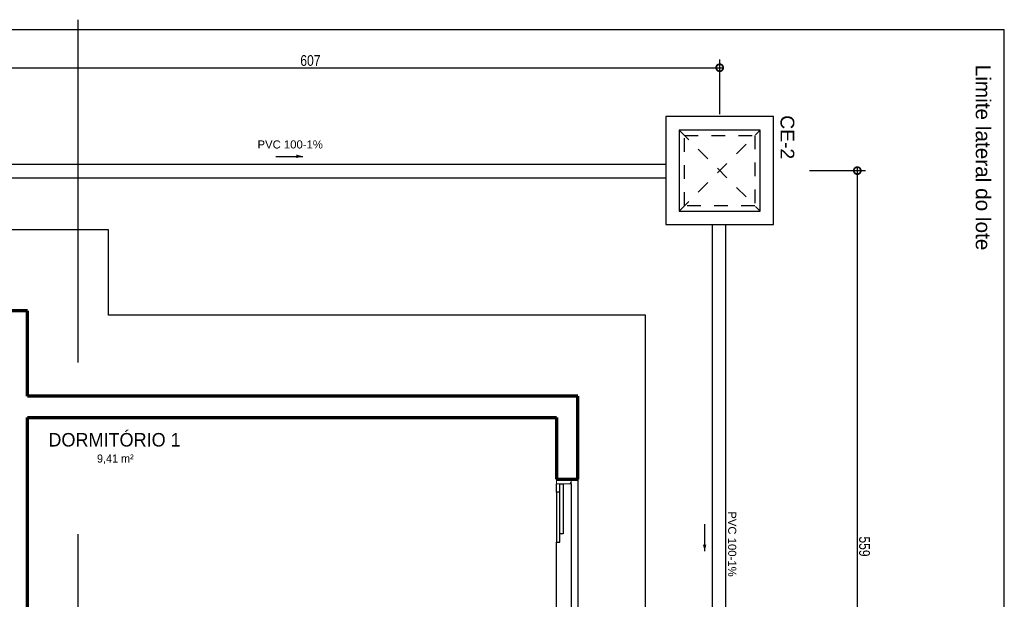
# Model space of a CAD drawing. Header units: millimetres. Extents: x -20654 to 2526, y -8238 to 977.
# Tile 51 of 219: x -10324.57 to -10317.27, y -4120.44 to -4116.14. Entities that reach past the tile are written whole.
import ezdxf

# ---------------------------------------------------------------- set-up
doc = ezdxf.new("R2010")
doc.units = ezdxf.units.MM
for name, pattern in [('Dash', [0.00635, 0.003175, -0.003175]), ('DASHED', [1.905, 1.27, -0.635]), ('HIDDEN2', [0.47625, 0.3175, -0.15875])]:
    doc.linetypes.add(name, pattern=pattern)
for name, color, linetype in [('01 CONTORNO_dwg', 252, 'Continuous'), ('A-FLOR', 252, 'Continuous'), ('COTAS', 7, 'Continuous'), ('G-IMPT', 8, 'Continuous'), ('P-PIPE-IDEN', 7, 'Continuous'), ('P-SANR-FIXT', 7, 'Continuous'), ('Simbolos', 7, 'Continuous'), ('Simbolos_int', 8, 'Continuous'), ('TQ-Condutos', 3, 'Continuous'), ('TQ-Conexões', 7, 'Continuous')]:
    doc.layers.add(name, color=color, linetype=linetype)
doc.styles.add('Arial', font='arial.ttf', dxfattribs={"height": 100})
doc.styles.add('Arial_4', font='arial.ttf', dxfattribs={"width": 0.8, "height": 0.07})
doc.styles.add('Arial_5', font='arial.ttf', dxfattribs={"height": 0.0825})
doc.styles.add('Century Gothic', font='GOTHIC.TTF', dxfattribs={"height": 60})
doc.styles.add('Century Gothic_1', font='GOTHIC.TTF', dxfattribs={"height": 100})

# ---------------------------------------------------------------- blocks, each defined once
blk = doc.blocks.new('JANELAS')
at = {"layer": 'G-IMPT', "true_color": 0x939598}
for points in [[(-16277.2, -2335.1), (-16277.2, -2325.1), (-16537.2, -2325.1), (-16537.2, -2335.1)], [(-15503.8, -2335.1), (-15417.2, -2335.1), (-15417.2, -2325.1), (-15677.2, -2325.1), (-15677.2, -2335.1)], [(-16127.2, -2365.1), (-15997.2, -2365.1), (-15997.2, -2355.1), (-16257.2, -2355.1), (-16257.2, -2365.1), (-16135.3, -2365.1)], [(-15697.2, -2365.1), (-15697.2, -2355.1), (-15957.2, -2355.1), (-15957.2, -2365.1)], [(-9994.4, -3975.1), (-9988.7, -3975.1), (-9988.7, -3955.1), (-10045.7, -3955.1), (-10045.7, -3975.1)], [(-9988.7, -4555.1), (-9988.7, -4535.1), (-10045.7, -4535.1), (-10045.7, -4555.1)], [(-15777.2, -8885.1), (-15777.2, -8875.1), (-16037.2, -8875.1), (-16037.2, -8885.1)], [(-15497.2, -8855.1), (-15497.2, -8845.1), (-15757.2, -8845.1), (-15757.2, -8855.1), (-15503.8, -8855.1)], [(-15197.2, -8855.1), (-15197.2, -8845.1), (-15457.2, -8845.1), (-15457.2, -8855.1)], [(-14917.2, -8885.1), (-14917.2, -8875.1), (-15177.2, -8875.1), (-15177.2, -8885.1)]]:
    blk.add_hatch(color=252, dxfattribs=at).paths.add_polyline_path(points, flags=0)
at = {"layer": 'G-IMPT', "color": 252, "lineweight": 20, "true_color": 0x939598}
for p, q in [((-10097.2, -1350.1), (-10097.2, -1385.1)), ((-10097.2, -1385.1), (-10072.2, -1385.1)), ((-10047.2, -1385.1), (-9987.2, -1385.1)), ((-9987.2, -1385.1), (-9987.2, -1350.1)), ((-16557.2, -2245.1), (-16577.2, -2245.1)), ((-16577.2, -2245.1), (-16577.2, -2265.1)), ((-16557.2, -2265.1), (-16557.2, -2245.1)), ((-15377.2, -2245.1), (-15397.2, -2245.1)), ((-15397.2, -2245.1), (-15397.2, -2265.1)), ((-15377.2, -2265.1), (-15377.2, -2245.1)), ((-16577.2, -2265.1), (-16557.2, -2265.1)), ((-16557.2, -2265.1), (-16577.2, -2265.1)), ((-16557.2, -2425.1), (-16557.2, -2265.1)), ((-16537.2, -2315.1), (-16557.2, -2315.1)), ((-16557.2, -2315.1), (-16557.2, -2345.1)), ((-16537.2, -2345.1), (-16537.2, -2315.1)), ((-16277.2, -2325.1), (-16537.2, -2325.1)), ((-16537.2, -2325.1), (-16537.2, -2335.1)), ((-16537.2, -2335.1), (-16277.2, -2335.1)), ((-16257.2, -2315.1), (-16277.2, -2315.1)), ((-16277.2, -2315.1), (-16277.2, -2345.1)), ((-16277.2, -2335.1), (-16277.2, -2325.1)), ((-16257.2, -2345.1), (-16257.2, -2315.1)), ((-15677.2, -2315.1), (-15697.2, -2315.1)), ((-15697.2, -2315.1), (-15697.2, -2345.1)), ((-15677.2, -2345.1), (-15677.2, -2315.1)), ((-15417.2, -2325.1), (-15677.2, -2325.1)), ((-15677.2, -2325.1), (-15677.2, -2335.1)), ((-15677.2, -2335.1), (-15417.2, -2335.1)), ((-15397.2, -2315.1), (-15417.2, -2315.1)), ((-15417.2, -2315.1), (-15417.2, -2345.1)), ((-15417.2, -2335.1), (-15417.2, -2325.1)), ((-15397.2, -2265.1), (-15377.2, -2265.1)), ((-15377.2, -2265.1), (-15397.2, -2265.1)), ((-15397.2, -2265.1), (-15397.2, -2425.1)), ((-15397.2, -2345.1), (-15397.2, -2315.1)), ((-16557.2, -2345.1), (-16537.2, -2345.1)), ((-16257.2, -2345.1), (-16277.2, -2345.1)), ((-16277.2, -2345.1), (-16277.2, -2375.1)), ((-16277.2, -2345.1), (-16257.2, -2345.1)), ((-16277.2, -2375.1), (-16257.2, -2375.1)), ((-16257.2, -2375.1), (-16257.2, -2345.1)), ((-15997.2, -2355.1), (-16257.2, -2355.1)), ((-16257.2, -2355.1), (-16257.2, -2365.1)), ((-16257.2, -2365.1), (-15997.2, -2365.1)), ((-15977.2, -2345.1), (-15997.2, -2345.1)), ((-15997.2, -2345.1), (-15997.2, -2375.1)), ((-15997.2, -2365.1), (-15997.2, -2355.1)), ((-15997.2, -2375.1), (-15977.2, -2375.1)), ((-15957.2, -2345.1), (-15977.2, -2345.1)), ((-15977.2, -2345.1), (-15977.2, -2375.1)), ((-15977.2, -2375.1), (-15977.2, -2345.1)), ((-15977.2, -2375.1), (-15957.2, -2375.1)), ((-15957.2, -2375.1), (-15957.2, -2345.1)), ((-15697.2, -2355.1), (-15957.2, -2355.1)), ((-15957.2, -2355.1), (-15957.2, -2365.1)), ((-15957.2, -2365.1), (-15697.2, -2365.1)), ((-15677.2, -2345.1), (-15697.2, -2345.1)), ((-15697.2, -2345.1), (-15697.2, -2375.1)), ((-15697.2, -2345.1), (-15677.2, -2345.1)), ((-15697.2, -2365.1), (-15697.2, -2355.1)), ((-15697.2, -2375.1), (-15677.2, -2375.1)), ((-15677.2, -2375.1), (-15677.2, -2345.1)), ((-15417.2, -2345.1), (-15397.2, -2345.1)), ((-16577.2, -2425.1), (-16557.2, -2425.1)), ((-15397.2, -2425.1), (-15377.2, -2425.1)), ((-10072.2, -2815.1), (-10097.2, -2815.1)), ((-10097.2, -2815.1), (-10097.2, -2850.1)), ((-9987.2, -2815.1), (-10047.2, -2815.1)), ((-9987.2, -2850.1), (-9987.2, -2815.1)), ((-10097.2, -5695.1), (-10097.2, -5660.1)), ((-9987.2, -5660.1), (-9987.2, -5695.1)), ((-10072.2, -5695.1), (-10097.2, -5695.1)), ((-9987.2, -5695.1), (-10047.2, -5695.1)), ((-10097.2, -7125.1), (-10072.2, -7125.1)), ((-10097.2, -7160.1), (-10097.2, -7125.1)), ((-10047.2, -7125.1), (-9987.2, -7125.1)), ((-9987.2, -7125.1), (-9987.2, -7160.1)), ((-16077.2, -8785.1), (-16057.2, -8785.1)), ((-16057.2, -8785.1), (-16057.2, -8945.1)), ((-14897.2, -8785.1), (-14877.2, -8785.1)), ((-14897.2, -8945.1), (-14897.2, -8785.1)), ((-16057.2, -8865.1), (-16037.2, -8865.1)), ((-16057.2, -8895.1), (-16057.2, -8865.1)), ((-16037.2, -8895.1), (-16057.2, -8895.1)), ((-16037.2, -8865.1), (-16037.2, -8895.1)), ((-16037.2, -8885.1), (-16037.2, -8875.1)), ((-16037.2, -8875.1), (-15777.2, -8875.1)), ((-15777.2, -8885.1), (-16037.2, -8885.1)), ((-15777.2, -8835.1), (-15757.2, -8835.1)), ((-15777.2, -8865.1), (-15777.2, -8835.1)), ((-15757.2, -8865.1), (-15777.2, -8865.1)), ((-15777.2, -8865.1), (-15757.2, -8865.1)), ((-15777.2, -8895.1), (-15777.2, -8865.1)), ((-15777.2, -8875.1), (-15777.2, -8885.1)), ((-15757.2, -8895.1), (-15777.2, -8895.1)), ((-15757.2, -8835.1), (-15757.2, -8865.1)), ((-15757.2, -8855.1), (-15757.2, -8845.1)), ((-15757.2, -8845.1), (-15497.2, -8845.1)), ((-15497.2, -8855.1), (-15757.2, -8855.1)), ((-15757.2, -8865.1), (-15757.2, -8895.1)), ((-15497.2, -8835.1), (-15477.2, -8835.1)), ((-15497.2, -8865.1), (-15497.2, -8835.1)), ((-15497.2, -8845.1), (-15497.2, -8855.1)), ((-15477.2, -8865.1), (-15497.2, -8865.1)), ((-15477.2, -8835.1), (-15457.2, -8835.1)), ((-15477.2, -8865.1), (-15477.2, -8835.1)), ((-15477.2, -8835.1), (-15477.2, -8865.1)), ((-15457.2, -8865.1), (-15477.2, -8865.1)), ((-15457.2, -8835.1), (-15457.2, -8865.1)), ((-15457.2, -8855.1), (-15457.2, -8845.1)), ((-15457.2, -8845.1), (-15197.2, -8845.1)), ((-15197.2, -8855.1), (-15457.2, -8855.1)), ((-15197.2, -8835.1), (-15177.2, -8835.1)), ((-15197.2, -8865.1), (-15197.2, -8835.1)), ((-15197.2, -8845.1), (-15197.2, -8855.1)), ((-15177.2, -8865.1), (-15197.2, -8865.1)), ((-15197.2, -8865.1), (-15177.2, -8865.1)), ((-15197.2, -8895.1), (-15197.2, -8865.1)), ((-15177.2, -8895.1), (-15197.2, -8895.1)), ((-15177.2, -8835.1), (-15177.2, -8865.1)), ((-15177.2, -8865.1), (-15177.2, -8895.1)), ((-15177.2, -8885.1), (-15177.2, -8875.1)), ((-15177.2, -8875.1), (-14917.2, -8875.1)), ((-14917.2, -8885.1), (-15177.2, -8885.1)), ((-14917.2, -8865.1), (-14897.2, -8865.1)), ((-14917.2, -8895.1), (-14917.2, -8865.1)), ((-14917.2, -8875.1), (-14917.2, -8885.1)), ((-14897.2, -8895.1), (-14917.2, -8895.1)), ((-14897.2, -8865.1), (-14897.2, -8895.1)), ((-16077.2, -8945.1), (-16057.2, -8945.1)), ((-16077.2, -8965.1), (-16077.2, -8945.1)), ((-16057.2, -8945.1), (-16077.2, -8945.1)), ((-16057.2, -8965.1), (-16077.2, -8965.1)), ((-16057.2, -8945.1), (-16057.2, -8965.1)), ((-14897.2, -8945.1), (-14877.2, -8945.1)), ((-14897.2, -8965.1), (-14897.2, -8945.1)), ((-14877.2, -8945.1), (-14897.2, -8945.1)), ((-14877.2, -8965.1), (-14897.2, -8965.1)), ((-14877.2, -8945.1), (-14877.2, -8965.1))]:
    blk.add_line(p, q, dxfattribs=at)
at = {"layer": 'G-IMPT', "color": 252, "true_color": 0x939598}
for p, q in [((-10097.2, -1447.6), (-10097.2, -1385.1)), ((-10072.2, -1385.1), (-10047.2, -1385.1)), ((-10072.2, -1755.1), (-10072.2, -1385.1)), ((-10047.2, -1385.1), (-10047.2, -1755.1)), ((-9987.2, -1385.1), (-9987.2, -2815.1)), ((-10072.2, -1447.6), (-10097.2, -1447.6)), ((-10097.2, -1447.6), (-10097.2, -1817.6)), ((-10072.2, -1817.6), (-10072.2, -1447.6)), ((-10097.2, -1817.6), (-10072.2, -1817.6)), ((-10097.2, -2382.6), (-10097.2, -1817.6)), ((-10047.2, -1755.1), (-10072.2, -1755.1)), ((-16557.2, -2245.1), (-15397.2, -2245.1)), ((-15397.2, -2265.1), (-16557.2, -2265.1)), ((-16557.2, -2265.1), (-15397.2, -2265.1)), ((-16537.2, -2315.1), (-16277.2, -2315.1)), ((-15677.2, -2315.1), (-15417.2, -2315.1)), ((-16277.2, -2345.1), (-16537.2, -2345.1)), ((-16257.2, -2345.1), (-15997.2, -2345.1)), ((-15997.2, -2375.1), (-16257.2, -2375.1)), ((-15957.2, -2345.1), (-15697.2, -2345.1)), ((-15697.2, -2375.1), (-15957.2, -2375.1)), ((-15417.2, -2345.1), (-15677.2, -2345.1)), ((-10097.2, -2382.6), (-10072.2, -2382.6)), ((-10097.2, -2752.6), (-10097.2, -2382.6)), ((-10072.2, -2382.6), (-10072.2, -2752.6)), ((-15397.2, -2425.1), (-16557.2, -2425.1)), ((-10047.2, -2445.1), (-10072.2, -2445.1)), ((-10072.2, -2445.1), (-10072.2, -2815.1)), ((-10047.2, -2815.1), (-10047.2, -2445.1)), ((-10072.2, -2752.6), (-10097.2, -2752.6)), ((-10097.2, -2815.1), (-10097.2, -2752.6)), ((-10072.2, -2815.1), (-10047.2, -2815.1)), ((-10097.2, -3925.1), (-9937.2, -3925.1)), ((-10097.2, -3955.1), (-10097.2, -3925.1)), ((-9937.2, -3925.1), (-9937.2, -3955.1)), ((-9937.2, -3955.1), (-10097.2, -3955.1)), ((-10045.7, -3955.1), (-10045.7, -3975.1)), ((-9988.7, -3955.1), (-10045.7, -3955.1)), ((-10045.7, -3975.1), (-9988.7, -3975.1)), ((-10044.7, -3955.1), (-9989.7, -3955.1)), ((-10044.7, -4555.1), (-10044.7, -3955.1)), ((-9989.7, -3955.1), (-9989.7, -4555.1)), ((-9988.7, -3975.1), (-9988.7, -3955.1)), ((-10097.2, -4555.1), (-9937.2, -4555.1)), ((-10097.2, -4585.1), (-10097.2, -4555.1)), ((-9937.2, -4585.1), (-10097.2, -4585.1)), ((-10045.7, -4535.1), (-10045.7, -4555.1)), ((-9988.7, -4535.1), (-10045.7, -4535.1)), ((-10045.7, -4555.1), (-9988.7, -4555.1)), ((-9989.7, -4555.1), (-10044.7, -4555.1)), ((-9988.7, -4555.1), (-9988.7, -4535.1)), ((-9937.2, -4555.1), (-9937.2, -4585.1)), ((-10097.2, -5757.6), (-10097.2, -5695.1)), ((-10072.2, -5757.6), (-10097.2, -5757.6)), ((-10097.2, -5757.6), (-10097.2, -6127.6)), ((-10072.2, -5695.1), (-10047.2, -5695.1)), ((-10072.2, -6065.1), (-10072.2, -5695.1)), ((-10072.2, -6127.6), (-10072.2, -5757.6)), ((-10047.2, -5695.1), (-10047.2, -6065.1)), ((-9987.2, -5695.1), (-9987.2, -7125.1)), ((-10097.2, -6127.6), (-10072.2, -6127.6)), ((-10097.2, -6692.6), (-10097.2, -6127.6)), ((-10047.2, -6065.1), (-10072.2, -6065.1)), ((-10097.2, -6692.6), (-10072.2, -6692.6)), ((-10097.2, -7062.6), (-10097.2, -6692.6)), ((-10072.2, -6692.6), (-10072.2, -7062.6)), ((-10047.2, -6755.1), (-10072.2, -6755.1)), ((-10072.2, -6755.1), (-10072.2, -7125.1)), ((-10047.2, -7125.1), (-10047.2, -6755.1)), ((-10072.2, -7062.6), (-10097.2, -7062.6)), ((-10097.2, -7125.1), (-10097.2, -7062.6)), ((-10072.2, -7125.1), (-10047.2, -7125.1)), ((-14897.2, -8785.1), (-16057.2, -8785.1)), ((-15777.2, -8865.1), (-16037.2, -8865.1)), ((-16037.2, -8895.1), (-15777.2, -8895.1)), ((-15497.2, -8835.1), (-15757.2, -8835.1)), ((-15757.2, -8865.1), (-15497.2, -8865.1)), ((-15197.2, -8835.1), (-15457.2, -8835.1)), ((-15457.2, -8865.1), (-15197.2, -8865.1)), ((-14917.2, -8865.1), (-15177.2, -8865.1)), ((-15177.2, -8895.1), (-14917.2, -8895.1)), ((-14897.2, -8945.1), (-16057.2, -8945.1)), ((-16057.2, -8945.1), (-14897.2, -8945.1)), ((-16057.2, -8965.1), (-14897.2, -8965.1))]:
    blk.add_line(p, q, dxfattribs=at)
at = {"layer": 'G-IMPT', "color": 252, "linetype": 'Continuous', "true_color": 0x939598}
for p, q in [((-9995.7, -1385.1), (-9987.2, -1376.6)), ((-10097.2, -2833.7), (-10078.7, -2815.1)), ((-10034.3, -2850.1), (-9999.3, -2815.1)), ((-10097.2, -5686.5), (-10070.9, -5660.1))]:
    blk.add_line(p, q, dxfattribs=at)
blk = doc.blocks.new('terreo')
at = {"layer": '01 CONTORNO_dwg', "lineweight": 70}
for p, q in [((-14017.2, -105.1), (-14177.2, -105.1)), ((-14017.2, -735.1), (-14017.2, -105.1)), ((-9937.2, -735.1), (-14017.2, -735.1)), ((-9937.2, -1350.1), (-9937.2, -735.1)), ((-14017.2, -3295.1), (-14017.2, -895.1)), ((-14017.2, -895.1), (-10097.2, -895.1)), ((-10097.2, -895.1), (-10097.2, -1350.1)), ((-10097.2, -1350.1), (-9937.2, -1350.1))]:
    blk.add_line(p, q, dxfattribs=at)
at = {"layer": '01 CONTORNO_dwg'}
blk.add_line((-9937.2, -1350.1), (-9937.2, -2850.1), dxfattribs=at)
blk.add_lwpolyline([(-16777.2, -14445.1), (-6777.2, -14445.1), (-6777.2, 1977.8), (-16777.2, 1977.8)], dxfattribs=at)
at = {"layer": 'A-FLOR'}
for p, q in [((-13417.2, 494.9), (-16777.2, 494.9)), ((-13417.2, -135.1), (-13417.2, 494.9)), ((-9437.2, -135.1), (-13417.2, -135.1)), ((-9437.2, -8275.1), (-9437.2, -135.1))]:
    blk.add_line(p, q, dxfattribs=at)
at = {"layer": '01 CONTORNO_dwg'}
blk.add_blockref('JANELAS', (0, 0), dxfattribs=at)
at = {"layer": '01 CONTORNO_dwg', "attachment_point": 1}
for s, insert, char_height, width, style in [('DORMITÓRIO 1', (-13862, -1009.1), 100, 1250.632, 'Century Gothic_1'), ('9,41 m²', (-13501.8, -1168.2), 60, 376.793, 'Century Gothic')]:
    blk.add_mtext(s, dxfattribs=dict(at, insert=insert, char_height=char_height, width=width, style=style))
blk = doc.blocks.new('Caixa de Concreto - AleBim - Caixa de passagem - 060x070-2577326-8 DETALHE SANITÁRIO B')
at = {"layer": 'P-SANR-FIXT', "linetype": 'Dash'}
for p, q in [((-0.3, -0.3), (0.3, 0.3)), ((-0.3, 0.3), (0.3, -0.3)), ((-0.26, 0.26), (0.26, 0.26)), ((-0.26, -0.26), (-0.26, 0.26)), ((0.26, 0.26), (0.26, -0.26)), ((0.26, -0.26), (-0.26, -0.26))]:
    blk.add_line(p, q, dxfattribs=at)
blk = doc.blocks.new('_DotSmall')
at = {"color": 0, "linetype": 'ByBlock', "const_width": 0.5}
blk.add_lwpolyline([(-0.0625, 0, 1), (0.0625, 0, 1)], format="xyb", close=True, dxfattribs=at)

msp = doc.modelspace()

# ---------------------------------------------------------------- hatches: boundary and pattern name
at = {"layer": 'P-PIPE-IDEN'}
for points in [[(-10322.4684, -4117.1562), (-10322.5167, -4117.1432), (-10322.5167, -4117.1691)], [(-10319.4899, -4120.0803), (-10319.477, -4120.032), (-10319.5028, -4120.032)]]:
    msp.add_hatch(color=256, dxfattribs=at).paths.add_polyline_path(points)

# ---------------------------------------------------------------- linework, layer by layer
at = {"layer": 'COTAS'}
for p, q in [((-10319.3783, -4116.8432), (-10319.3783, -4116.4397)), ((-10325.4655, -4116.4997), (-10319.3583, -4116.4997)), ((-10318.3583, -4117.2422), (-10318.3583, -4122.8693)), ((-10318.7125, -4117.2622), (-10318.2983, -4117.2622))]:
    msp.add_line(p, q, dxfattribs=at)
at = {"layer": 'P-PIPE-IDEN'}
for points in [[(-10322.6684, -4117.1562), (-10322.4684, -4117.1562)], [(-10319.4899, -4119.8803), (-10319.4899, -4120.0803)]]:
    msp.add_lwpolyline(points, dxfattribs=at)
at = {"layer": 'Simbolos', "linetype": 'Continuous'}
msp.add_lwpolyline([(-10319.7783, -4117.6622), (-10318.9783, -4117.6622), (-10318.9783, -4116.8622), (-10319.7783, -4116.8622), (-10319.7783, -4117.6622), (-10319.7783, -4117.6622)], dxfattribs=at)
at = {"layer": 'Simbolos_int', "linetype": 'DASHED'}
msp.add_lwpolyline([(-10319.6783, -4117.5622), (-10319.0783, -4117.5622), (-10319.0783, -4116.9622), (-10319.6783, -4116.9622), (-10319.6783, -4117.5622), (-10319.6783, -4117.5622)], dxfattribs=at)
at = {"layer": 'TQ-Condutos'}
for p, q in [((-10325.0455, -4117.2148), (-10319.7783, -4117.2148)), ((-10325.0455, -4117.3148), (-10319.7783, -4117.3148)), ((-10319.4352, -4117.6622), (-10319.4352, -4122.4493)), ((-10319.3352, -4117.6622), (-10319.3352, -4122.4493))]:
    msp.add_line(p, q, dxfattribs=at)
at = {"layer": 'TQ-Conexões', "color": 244, "linetype": 'HIDDEN2', "ltscale": 8, "true_color": 0x991b1e}
msp.add_lwpolyline([(-10327.6294, -4116.144), (-10324.1354, -4116.144), (-10324.1354, -4123.8491), (-10327.6294, -4123.8491)], close=True, dxfattribs=at)

# ---------------------------------------------------------------- block references
at = {"layer": '01 CONTORNO_dwg', "xscale": 0.001, "yscale": 0.001, "zscale": 0.001}
msp.add_blockref('terreo', (-10310.4917, -4118.1967), dxfattribs=at)
at = {"layer": 'COTAS', "xscale": 0.104, "yscale": 0.104, "zscale": 0.104}
msp.add_blockref('_DotSmall', (-10319.3783, -4116.4997), dxfattribs=at)
at = {"layer": 'COTAS', "xscale": 0.104, "yscale": 0.104, "zscale": 0.104, "rotation": 90}
msp.add_blockref('_DotSmall', (-10318.3583, -4117.2622), dxfattribs=at)
at = {"layer": 'P-SANR-FIXT'}
msp.add_blockref('Caixa de Concreto - AleBim - Caixa de passagem - 060x070-2577326-8 DETALHE SANITÁRIO B', (-10319.3783, -4117.2622), dxfattribs=at)

# ---------------------------------------------------------------- texts
at = {"insert": (-10317.4819, -4117.1653), "char_height": 0.11, "width": 2.408095, "attachment_point": 8, "rotation": 270, "line_spacing_factor": 0.6, "style": 'Arial'}
msp.add_mtext('Limite lateral do lote', dxfattribs=at)
at = {"layer": 'P-PIPE-IDEN', "insert": (-10322.8037, -4117.0381), "char_height": 0.06, "width": 0.491911, "attachment_point": 1, "style": 'Arial_5'}
msp.add_mtext('PVC 100-1%', dxfattribs=at)
at = {"layer": 'P-PIPE-IDEN', "insert": (-10319.2556, -4119.7857), "char_height": 0.06, "width": 0.491911, "attachment_point": 1, "rotation": 270, "style": 'Arial_5'}
msp.add_mtext('PVC 100-1%', dxfattribs=at)
at = {"layer": 'Simbolos', "insert": (-10318.929, -4116.8519), "char_height": 0.10214, "width": 0.396579, "attachment_point": 7, "rotation": 270, "line_spacing_factor": 0.6, "style": 'Arial'}
msp.add_mtext('CE-2', dxfattribs=at)

# ---------------------------------------------------------------- next in the draw order: texts
at = {"ltscale": 2, "insert": (-10318.3054, -4120.0465), "char_height": 0.08, "attachment_point": 5, "rotation": 270, "style": 'Arial_4', "bg_fill": 3, "box_fill_scale": 1.1, "bg_fill_color": 256, "bg_fill_true_color": 13158600, "bg_fill_transparency": 0}
msp.add_mtext('\\A1;559', dxfattribs=at)
at = {"layer": 'COTAS', "insert": (-10322.4119, -4116.4468), "char_height": 0.08, "attachment_point": 5, "style": 'Arial_4', "bg_fill": 3, "box_fill_scale": 1.1, "bg_fill_color": 256, "bg_fill_true_color": 13158600, "bg_fill_transparency": 0}
msp.add_mtext('\\A1;607', dxfattribs=at)

doc.saveas('drawing.dxf')
